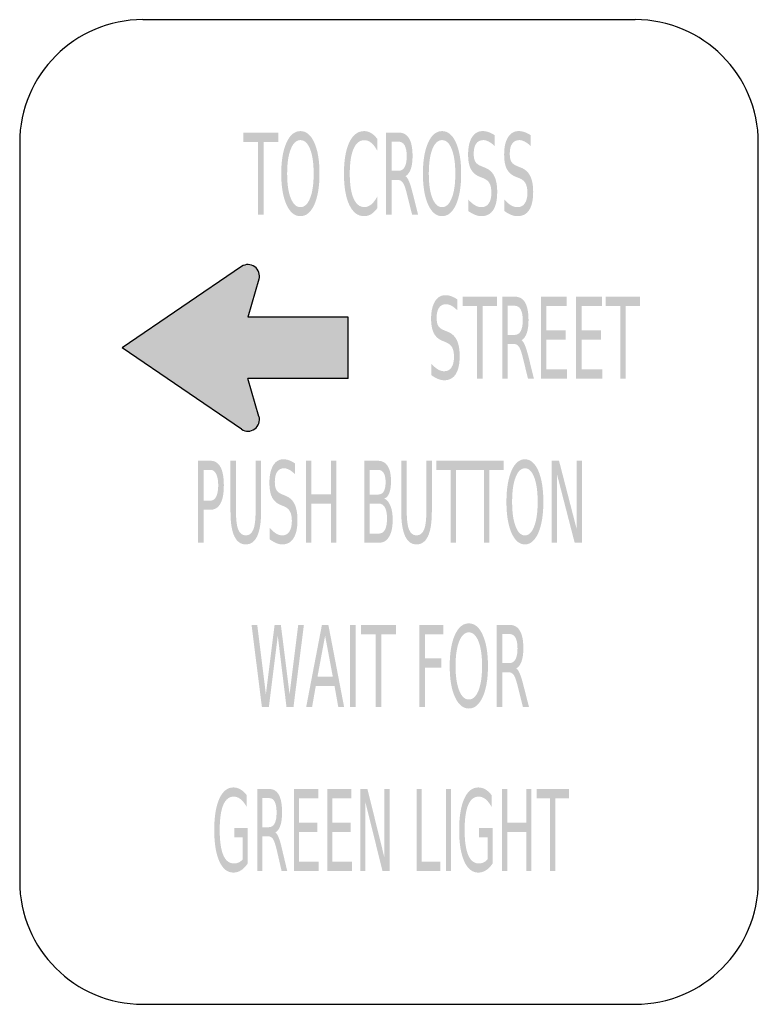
# Model space of a CAD drawing. Header units: inches. Extents: x -0.5 to 0.5, y -0.67 to 0.67.
import ezdxf

# ---------------------------------------------------------------- set-up
doc = ezdxf.new("R2010")
doc.units = ezdxf.units.IN
doc.header["$MEASUREMENT"] = 0

msp = doc.modelspace()

# ---------------------------------------------------------------- hatches: boundary and pattern name
for points in [[(-0.1972, 0.5138), (-0.1499, 0.5138), (-0.1499, 0.5012), (-0.1698, 0.5012), (-0.1698, 0.4027), (-0.1774, 0.4027), (-0.1774, 0.5012), (-0.1972, 0.5012), (-0.1972, 0.5138)], [(-0.1998, 0.112), (-0.3611, 0.2222), (-0.1998, 0.3324), (-0.1969, 0.334), (-0.194, 0.3349), (-0.1907, 0.3351), (-0.1876, 0.3347), (-0.1847, 0.3338), (-0.1818, 0.332), (-0.1793, 0.33), (-0.1776, 0.3273), (-0.1762, 0.3244), (-0.1756, 0.3213), (-0.1753, 0.3182), (-0.176, 0.3151), (-0.1909, 0.2638), (-0.0556, 0.2638), (-0.0556, 0.1807), (-0.1909, 0.1807), (-0.176, 0.1293), (-0.1753, 0.1262), (-0.1756, 0.1231), (-0.1762, 0.12), (-0.1776, 0.1171), (-0.1793, 0.1144), (-0.1818, 0.1124), (-0.1847, 0.1107), (-0.1876, 0.1098), (-0.1907, 0.1093), (-0.194, 0.1098), (-0.1969, 0.1107), (-0.1998, 0.112)], [(0.0998, 0.2916), (0.1463, 0.2916), (0.1463, 0.279), (0.1267, 0.279), (0.1267, 0.1805), (0.1193, 0.1805), (0.1193, 0.279), (0.0998, 0.279), (0.0998, 0.2916)], [(0.2058, 0.2916), (0.2405, 0.2916), (0.2405, 0.279), (0.2132, 0.279), (0.2132, 0.2461), (0.2394, 0.2461), (0.2394, 0.2334), (0.2132, 0.2334), (0.2132, 0.1932), (0.2412, 0.1932), (0.2412, 0.1805), (0.2058, 0.1805), (0.2058, 0.2916)], [(0.2534, 0.2916), (0.2882, 0.2916), (0.2882, 0.279), (0.2609, 0.279), (0.2609, 0.2461), (0.2871, 0.2461), (0.2871, 0.2334), (0.2609, 0.2334), (0.2609, 0.1932), (0.2889, 0.1932), (0.2889, 0.1805), (0.2534, 0.1805), (0.2534, 0.2916)], [(0.2935, 0.2916), (0.34, 0.2916), (0.34, 0.279), (0.3205, 0.279), (0.3205, 0.1805), (0.313, 0.1805), (0.313, 0.279), (0.2935, 0.279), (0.2935, 0.2916)], [(-0.1125, 0.0694), (-0.1052, 0.0694), (-0.1052, 0.0239), (-0.0787, 0.0239), (-0.0787, 0.0694), (-0.0714, 0.0694), (-0.0714, -0.0417), (-0.0787, -0.0417), (-0.0787, 0.0112), (-0.1052, 0.0112), (-0.1052, -0.0417), (-0.1125, -0.0417), (-0.1125, 0.0694)], [(0.0643, 0.0694), (0.1099, 0.0694), (0.1099, 0.0568), (0.0907, 0.0568), (0.0907, -0.0417), (0.0834, -0.0417), (0.0834, 0.0568), (0.0643, 0.0568), (0.0643, 0.0694)], [(0.1095, 0.0694), (0.1551, 0.0694), (0.1551, 0.0568), (0.1359, 0.0568), (0.1359, -0.0417), (0.1286, -0.0417), (0.1286, 0.0568), (0.1095, 0.0568), (0.1095, 0.0694)], [(0.2204, 0.0694), (0.2302, 0.0694), (0.2542, -0.0235), (0.2542, 0.0694), (0.2612, 0.0694), (0.2612, -0.0417), (0.2514, -0.0417), (0.2274, 0.0512), (0.2274, -0.0417), (0.2204, -0.0417), (0.2204, 0.0694)], [(-0.1861, -0.1528), (-0.1784, -0.1528), (-0.1667, -0.2467), (-0.1549, -0.1528), (-0.1464, -0.1528), (-0.1346, -0.2467), (-0.1229, -0.1528), (-0.1152, -0.1528), (-0.1293, -0.2639), (-0.1388, -0.2639), (-0.1506, -0.1675), (-0.1626, -0.2639), (-0.1721, -0.2639), (-0.1861, -0.1528)], [(-0.0527, -0.1528), (-0.0451, -0.1528), (-0.0451, -0.2639), (-0.0527, -0.2639), (-0.0527, -0.1528)], [(-0.0378, -0.1528), (0.0096, -0.1528), (0.0096, -0.1655), (-0.0103, -0.1655), (-0.0103, -0.2639), (-0.0179, -0.2639), (-0.0179, -0.1655), (-0.0378, -0.1655), (-0.0378, -0.1528)], [(0.0412, -0.1528), (0.0734, -0.1528), (0.0734, -0.1655), (0.0488, -0.1655), (0.0488, -0.1982), (0.071, -0.1982), (0.071, -0.2108), (0.0488, -0.2108), (0.0488, -0.2639), (0.0412, -0.2639), (0.0412, -0.1528)], [(-0.1288, -0.375), (-0.0959, -0.375), (-0.0959, -0.3877), (-0.1217, -0.3877), (-0.1217, -0.4206), (-0.097, -0.4206), (-0.097, -0.4332), (-0.1217, -0.4332), (-0.1217, -0.4735), (-0.0953, -0.4735), (-0.0953, -0.4861), (-0.1288, -0.4861), (-0.1288, -0.375)], [(-0.0837, -0.375), (-0.0509, -0.375), (-0.0509, -0.3877), (-0.0767, -0.3877), (-0.0767, -0.4206), (-0.0519, -0.4206), (-0.0519, -0.4332), (-0.0767, -0.4332), (-0.0767, -0.4735), (-0.0502, -0.4735), (-0.0502, -0.4861), (-0.0837, -0.4861), (-0.0837, -0.375)], [(-0.0387, -0.375), (-0.0292, -0.375), (-0.0062, -0.468), (-0.0062, -0.375), (0.0007, -0.375), (0.0007, -0.4861), (-0.0088, -0.4861), (-0.0319, -0.3932), (-0.0319, -0.4861), (-0.0387, -0.4861), (-0.0387, -0.375)], [(0.0373, -0.375), (0.0443, -0.375), (0.0443, -0.4735), (0.0696, -0.4735), (0.0696, -0.4861), (0.0373, -0.4861), (0.0373, -0.375)], [(0.077, -0.375), (0.084, -0.375), (0.084, -0.4861), (0.077, -0.4861), (0.077, -0.375)], [(0.1532, -0.375), (0.1603, -0.375), (0.1603, -0.4206), (0.1858, -0.4206), (0.1858, -0.375), (0.1929, -0.375), (0.1929, -0.4861), (0.1858, -0.4861), (0.1858, -0.4332), (0.1603, -0.4332), (0.1603, -0.4861), (0.1532, -0.4861), (0.1532, -0.375)], [(0.1997, -0.375), (0.2437, -0.375), (0.2437, -0.3877), (0.2252, -0.3877), (0.2252, -0.4861), (0.2182, -0.4861), (0.2182, -0.3877), (0.1997, -0.3877), (0.1997, -0.375)]]:
    msp.add_hatch(color=7).paths.add_polyline_path(points)
h = msp.add_hatch(color=7)
edge = h.paths.add_edge_path()
edge.add_spline(control_points=[(-0.1199, 0.5158), (-0.1121, 0.5158), (-0.1058, 0.5106), (-0.1011, 0.5002), (-0.0964, 0.4897), (-0.0941, 0.4757), (-0.0941, 0.4582), (-0.0941, 0.4407), (-0.0964, 0.4267), (-0.1011, 0.4162), (-0.1058, 0.4058), (-0.1121, 0.4006), (-0.1199, 0.4006), (-0.1278, 0.4006), (-0.1341, 0.4058), (-0.1388, 0.4162), (-0.1435, 0.4266), (-0.1459, 0.4406), (-0.1459, 0.4582), (-0.1459, 0.4757), (-0.1435, 0.4897), (-0.1388, 0.5002), (-0.1341, 0.5106), (-0.1278, 0.5158), (-0.1199, 0.5158)], knot_values=[0, 0, 0, 0, 1, 1, 1, 2, 2, 2, 3, 3, 3, 4, 4, 4, 5, 5, 5, 6, 6, 6, 7, 7, 7, 8, 8, 8, 8], degree=3, periodic=0)
edge = h.paths.add_edge_path(flags=0)
edge.add_spline(control_points=[(-0.1199, 0.5036), (-0.1254, 0.5036), (-0.1298, 0.4996), (-0.133, 0.4914), (-0.1363, 0.4833), (-0.1379, 0.4722), (-0.1379, 0.4582), (-0.1379, 0.4442), (-0.1363, 0.4331), (-0.133, 0.425), (-0.1298, 0.4168), (-0.1254, 0.4128), (-0.1199, 0.4128), (-0.1144, 0.4128), (-0.1101, 0.4168), (-0.1068, 0.425), (-0.1036, 0.4331), (-0.102, 0.4442), (-0.102, 0.4582), (-0.102, 0.4722), (-0.1036, 0.4833), (-0.1068, 0.4914), (-0.1101, 0.4996), (-0.1144, 0.5036), (-0.1199, 0.5036)], knot_values=[0, 0, 0, 0, 1, 1, 1, 2, 2, 2, 3, 3, 3, 4, 4, 4, 5, 5, 5, 6, 6, 6, 7, 7, 7, 8, 8, 8, 8], degree=3, periodic=0)
h = msp.add_hatch(color=7)
edge = h.paths.add_edge_path()
edge.add_line((-0.0159, 0.5053), (-0.0159, 0.4894))
edge.add_spline(control_points=[(-0.0159, 0.4894), (-0.0185, 0.4941), (-0.0212, 0.4977), (-0.0241, 0.5), (-0.027, 0.5023), (-0.03, 0.5035), (-0.0333, 0.5035), (-0.0397, 0.5035), (-0.0446, 0.4996), (-0.048, 0.4918), (-0.0514, 0.4841), (-0.0531, 0.4729), (-0.0531, 0.4582), (-0.0531, 0.4435), (-0.0514, 0.4323), (-0.048, 0.4246), (-0.0446, 0.4168), (-0.0397, 0.4129), (-0.0333, 0.4129), (-0.03, 0.4129), (-0.027, 0.4141), (-0.0241, 0.4164), (-0.0212, 0.4188), (-0.0185, 0.4223), (-0.0159, 0.427)], knot_values=[0, 0, 0, 0, 1, 1, 1, 2, 2, 2, 3, 3, 3, 4, 4, 4, 5, 5, 5, 6, 6, 6, 7, 7, 7, 8, 8, 8, 8], degree=3, periodic=0)
edge.add_line((-0.0159, 0.427), (-0.0159, 0.4113))
edge.add_spline(control_points=[(-0.0159, 0.4113), (-0.0186, 0.4077), (-0.0214, 0.405), (-0.0243, 0.4032), (-0.0273, 0.4015), (-0.0304, 0.4006), (-0.0337, 0.4006), (-0.0422, 0.4006), (-0.0489, 0.4057), (-0.0538, 0.416), (-0.0586, 0.4263), (-0.061, 0.4404), (-0.061, 0.4582), (-0.061, 0.476), (-0.0586, 0.4901), (-0.0538, 0.5004), (-0.0489, 0.5107), (-0.0422, 0.5158), (-0.0337, 0.5158), (-0.0304, 0.5158), (-0.0272, 0.515), (-0.0242, 0.5132), (-0.0213, 0.5114), (-0.0185, 0.5088), (-0.0159, 0.5053)], knot_values=[0, 0, 0, 0, 1, 1, 1, 2, 2, 2, 3, 3, 3, 4, 4, 4, 5, 5, 5, 6, 6, 6, 7, 7, 7, 8, 8, 8, 8], degree=3, periodic=0)
h = msp.add_hatch(color=7)
edge = h.paths.add_edge_path()
edge.add_spline(control_points=[(0.0223, 0.4548), (0.024, 0.4537), (0.0256, 0.4514), (0.0271, 0.4478), (0.0286, 0.4443), (0.0302, 0.4393), (0.0317, 0.4331)], knot_values=[0, 0, 0, 0, 1, 1, 1, 2, 2, 2, 2], degree=3, periodic=0)
edge.add_line((0.0317, 0.4331), (0.0394, 0.4027))
edge.add_line((0.0394, 0.4027), (0.0313, 0.4027))
edge.add_line((0.0313, 0.4027), (0.0241, 0.4312))
edge.add_spline(control_points=[(0.0241, 0.4312), (0.0223, 0.4387), (0.0205, 0.4436), (0.0187, 0.446), (0.017, 0.4485), (0.0146, 0.4497), (0.0116, 0.4497)], knot_values=[0, 0, 0, 0, 1, 1, 1, 2, 2, 2, 2], degree=3, periodic=0)
edge.add_line((0.0116, 0.4497), (0.0034, 0.4497))
edge.add_line((0.0034, 0.4497), (0.0034, 0.4027))
edge.add_line((0.0034, 0.4027), (-0.0042, 0.4027))
edge.add_line((-0.0042, 0.4027), (-0.0042, 0.5138))
edge.add_line((-0.0042, 0.5138), (0.0129, 0.5138))
edge.add_spline(control_points=[(0.0129, 0.5138), (0.0193, 0.5138), (0.0241, 0.5112), (0.0272, 0.5059), (0.0304, 0.5006), (0.0319, 0.4925), (0.0319, 0.4818), (0.0319, 0.4748), (0.0311, 0.469), (0.0295, 0.4644), (0.0279, 0.4598), (0.0255, 0.4566), (0.0223, 0.4548)], knot_values=[0, 0, 0, 0, 1, 1, 1, 2, 2, 2, 3, 3, 3, 4, 4, 4, 4], degree=3, periodic=0)
edge = h.paths.add_edge_path(flags=0)
edge.add_line((0.0034, 0.5015), (0.0034, 0.462))
edge.add_line((0.0034, 0.462), (0.0129, 0.462))
edge.add_spline(control_points=[(0.0129, 0.462), (0.0166, 0.462), (0.0193, 0.4637), (0.0212, 0.4671), (0.023, 0.4704), (0.024, 0.4753), (0.024, 0.4818), (0.024, 0.4883), (0.023, 0.4932), (0.0212, 0.4965), (0.0193, 0.4998), (0.0166, 0.5015), (0.0129, 0.5015)], knot_values=[0, 0, 0, 0, 1, 1, 1, 2, 2, 2, 3, 3, 3, 4, 4, 4, 4], degree=3, periodic=0)
edge.add_line((0.0129, 0.5015), (0.0034, 0.5015))
h = msp.add_hatch(color=7)
edge = h.paths.add_edge_path()
edge.add_spline(control_points=[(0.0719, 0.5158), (0.0797, 0.5158), (0.086, 0.5106), (0.0907, 0.5002), (0.0954, 0.4897), (0.0977, 0.4757), (0.0977, 0.4582), (0.0977, 0.4407), (0.0954, 0.4267), (0.0907, 0.4162), (0.086, 0.4058), (0.0797, 0.4006), (0.0719, 0.4006), (0.064, 0.4006), (0.0577, 0.4058), (0.053, 0.4162), (0.0483, 0.4266), (0.0459, 0.4406), (0.0459, 0.4582), (0.0459, 0.4757), (0.0483, 0.4897), (0.053, 0.5002), (0.0577, 0.5106), (0.064, 0.5158), (0.0719, 0.5158)], knot_values=[0, 0, 0, 0, 1, 1, 1, 2, 2, 2, 3, 3, 3, 4, 4, 4, 5, 5, 5, 6, 6, 6, 7, 7, 7, 8, 8, 8, 8], degree=3, periodic=0)
edge = h.paths.add_edge_path(flags=0)
edge.add_spline(control_points=[(0.0719, 0.5036), (0.0664, 0.5036), (0.062, 0.4996), (0.0587, 0.4914), (0.0555, 0.4833), (0.0539, 0.4722), (0.0539, 0.4582), (0.0539, 0.4442), (0.0555, 0.4331), (0.0587, 0.425), (0.062, 0.4168), (0.0664, 0.4128), (0.0719, 0.4128), (0.0774, 0.4128), (0.0817, 0.4168), (0.0849, 0.425), (0.0882, 0.4331), (0.0898, 0.4442), (0.0898, 0.4582), (0.0898, 0.4722), (0.0882, 0.4833), (0.0849, 0.4914), (0.0817, 0.4996), (0.0774, 0.5036), (0.0719, 0.5036)], knot_values=[0, 0, 0, 0, 1, 1, 1, 2, 2, 2, 3, 3, 3, 4, 4, 4, 5, 5, 5, 6, 6, 6, 7, 7, 7, 8, 8, 8, 8], degree=3, periodic=0)
h = msp.add_hatch(color=7)
edge = h.paths.add_edge_path()
edge.add_line((0.1431, 0.5102), (0.1431, 0.4955))
edge.add_spline(control_points=[(0.1431, 0.4955), (0.1403, 0.4983), (0.1375, 0.5003), (0.135, 0.5016), (0.1324, 0.503), (0.13, 0.5036), (0.1276, 0.5036), (0.1235, 0.5036), (0.1203, 0.502), (0.118, 0.4989), (0.1158, 0.4957), (0.1147, 0.4912), (0.1147, 0.4853), (0.1147, 0.4804), (0.1154, 0.4767), (0.1169, 0.4742), (0.1184, 0.4717), (0.1212, 0.4697), (0.1254, 0.4681)], knot_values=[0, 0, 0, 0, 1, 1, 1, 2, 2, 2, 3, 3, 3, 4, 4, 4, 5, 5, 5, 6, 6, 6, 6], degree=3, periodic=0)
edge.add_line((0.1254, 0.4681), (0.1299, 0.4663))
edge.add_spline(control_points=[(0.1299, 0.4663), (0.1356, 0.4641), (0.1398, 0.4604), (0.1425, 0.455), (0.1452, 0.4496), (0.1465, 0.4424), (0.1465, 0.4334), (0.1465, 0.4226), (0.1447, 0.4145), (0.1411, 0.4089), (0.1374, 0.4033), (0.1321, 0.4006), (0.1251, 0.4006), (0.1224, 0.4006), (0.1196, 0.4012), (0.1166, 0.4024), (0.1136, 0.4035), (0.1105, 0.4053), (0.1073, 0.4076)], knot_values=[0, 0, 0, 0, 1, 1, 1, 2, 2, 2, 3, 3, 3, 4, 4, 4, 5, 5, 5, 6, 6, 6, 6], degree=3, periodic=0)
edge.add_line((0.1073, 0.4076), (0.1073, 0.4231))
edge.add_spline(control_points=[(0.1073, 0.4231), (0.1104, 0.4197), (0.1134, 0.4171), (0.1164, 0.4154), (0.1193, 0.4136), (0.1222, 0.4128), (0.1251, 0.4128), (0.1294, 0.4128), (0.1327, 0.4145), (0.1351, 0.4178), (0.1374, 0.4212), (0.1386, 0.426), (0.1386, 0.4323), (0.1386, 0.4377), (0.1378, 0.442), (0.1361, 0.4451), (0.1344, 0.4481), (0.1316, 0.4505), (0.1277, 0.452)], knot_values=[0, 0, 0, 0, 1, 1, 1, 2, 2, 2, 3, 3, 3, 4, 4, 4, 5, 5, 5, 6, 6, 6, 6], degree=3, periodic=0)
edge.add_line((0.1277, 0.452), (0.1232, 0.4538))
edge.add_spline(control_points=[(0.1232, 0.4538), (0.1175, 0.456), (0.1134, 0.4595), (0.1109, 0.4643), (0.1084, 0.469), (0.1071, 0.4757), (0.1071, 0.4841), (0.1071, 0.494), (0.1089, 0.5017), (0.1123, 0.5074), (0.1158, 0.513), (0.1206, 0.5158), (0.1267, 0.5158), (0.1294, 0.5158), (0.1321, 0.5154), (0.1348, 0.5144), (0.1375, 0.5135), (0.1403, 0.5121), (0.1431, 0.5102)], knot_values=[0, 0, 0, 0, 1, 1, 1, 2, 2, 2, 3, 3, 3, 4, 4, 4, 5, 5, 5, 6, 6, 6, 6], degree=3, periodic=0)
h = msp.add_hatch(color=7)
edge = h.paths.add_edge_path()
edge.add_line((0.1919, 0.5102), (0.1919, 0.4955))
edge.add_spline(control_points=[(0.1919, 0.4955), (0.189, 0.4983), (0.1863, 0.5003), (0.1837, 0.5016), (0.1812, 0.503), (0.1787, 0.5036), (0.1764, 0.5036), (0.1722, 0.5036), (0.169, 0.502), (0.1668, 0.4989), (0.1646, 0.4957), (0.1635, 0.4912), (0.1635, 0.4853), (0.1635, 0.4804), (0.1642, 0.4767), (0.1657, 0.4742), (0.1672, 0.4717), (0.17, 0.4697), (0.1742, 0.4681)], knot_values=[0, 0, 0, 0, 1, 1, 1, 2, 2, 2, 3, 3, 3, 4, 4, 4, 5, 5, 5, 6, 6, 6, 6], degree=3, periodic=0)
edge.add_line((0.1742, 0.4681), (0.1787, 0.4663))
edge.add_spline(control_points=[(0.1787, 0.4663), (0.1844, 0.4641), (0.1885, 0.4604), (0.1912, 0.455), (0.1939, 0.4496), (0.1952, 0.4424), (0.1952, 0.4334), (0.1952, 0.4226), (0.1934, 0.4145), (0.1898, 0.4089), (0.1862, 0.4033), (0.1809, 0.4006), (0.1738, 0.4006), (0.1712, 0.4006), (0.1683, 0.4012), (0.1653, 0.4024), (0.1624, 0.4035), (0.1593, 0.4053), (0.1561, 0.4076)], knot_values=[0, 0, 0, 0, 1, 1, 1, 2, 2, 2, 3, 3, 3, 4, 4, 4, 5, 5, 5, 6, 6, 6, 6], degree=3, periodic=0)
edge.add_line((0.1561, 0.4076), (0.1561, 0.4231))
edge.add_spline(control_points=[(0.1561, 0.4231), (0.1592, 0.4197), (0.1622, 0.4171), (0.1651, 0.4154), (0.1681, 0.4136), (0.171, 0.4128), (0.1738, 0.4128), (0.1781, 0.4128), (0.1815, 0.4145), (0.1838, 0.4178), (0.1862, 0.4212), (0.1874, 0.426), (0.1874, 0.4323), (0.1874, 0.4377), (0.1865, 0.442), (0.1848, 0.4451), (0.1831, 0.4481), (0.1804, 0.4505), (0.1765, 0.452)], knot_values=[0, 0, 0, 0, 1, 1, 1, 2, 2, 2, 3, 3, 3, 4, 4, 4, 5, 5, 5, 6, 6, 6, 6], degree=3, periodic=0)
edge.add_line((0.1765, 0.452), (0.1719, 0.4538))
edge.add_spline(control_points=[(0.1719, 0.4538), (0.1662, 0.456), (0.1622, 0.4595), (0.1596, 0.4643), (0.1571, 0.469), (0.1559, 0.4757), (0.1559, 0.4841), (0.1559, 0.494), (0.1576, 0.5017), (0.1611, 0.5074), (0.1646, 0.513), (0.1694, 0.5158), (0.1755, 0.5158), (0.1781, 0.5158), (0.1808, 0.5154), (0.1835, 0.5144), (0.1863, 0.5135), (0.189, 0.5121), (0.1919, 0.5102)], knot_values=[0, 0, 0, 0, 1, 1, 1, 2, 2, 2, 3, 3, 3, 4, 4, 4, 5, 5, 5, 6, 6, 6, 6], degree=3, periodic=0)
h = msp.add_hatch(color=7)
edge = h.paths.add_edge_path()
edge.add_line((0.0924, 0.288), (0.0924, 0.2733))
edge.add_spline(control_points=[(0.0924, 0.2733), (0.0896, 0.276), (0.0869, 0.2781), (0.0844, 0.2794), (0.0819, 0.2808), (0.0795, 0.2814), (0.0772, 0.2814), (0.0731, 0.2814), (0.07, 0.2798), (0.0678, 0.2767), (0.0656, 0.2735), (0.0645, 0.269), (0.0645, 0.2631), (0.0645, 0.2582), (0.0652, 0.2545), (0.0667, 0.252), (0.0681, 0.2495), (0.0709, 0.2475), (0.075, 0.2459)], knot_values=[0, 0, 0, 0, 1, 1, 1, 2, 2, 2, 3, 3, 3, 4, 4, 4, 5, 5, 5, 6, 6, 6, 6], degree=3, periodic=0)
edge.add_line((0.075, 0.2459), (0.0795, 0.2441))
edge.add_spline(control_points=[(0.0795, 0.2441), (0.085, 0.2419), (0.0891, 0.2382), (0.0918, 0.2328), (0.0944, 0.2274), (0.0957, 0.2202), (0.0957, 0.2112), (0.0957, 0.2004), (0.0939, 0.1922), (0.0904, 0.1867), (0.0868, 0.1811), (0.0816, 0.1784), (0.0747, 0.1784), (0.0721, 0.1784), (0.0693, 0.179), (0.0664, 0.1801), (0.0634, 0.1813), (0.0604, 0.1831), (0.0572, 0.1854)], knot_values=[0, 0, 0, 0, 1, 1, 1, 2, 2, 2, 3, 3, 3, 4, 4, 4, 5, 5, 5, 6, 6, 6, 6], degree=3, periodic=0)
edge.add_line((0.0572, 0.1854), (0.0572, 0.2009))
edge.add_spline(control_points=[(0.0572, 0.2009), (0.0603, 0.1975), (0.0632, 0.1949), (0.0661, 0.1932), (0.069, 0.1914), (0.0719, 0.1906), (0.0747, 0.1906), (0.0789, 0.1906), (0.0822, 0.1922), (0.0845, 0.1956), (0.0868, 0.199), (0.088, 0.2038), (0.088, 0.2101), (0.088, 0.2155), (0.0872, 0.2198), (0.0855, 0.2229), (0.0838, 0.2259), (0.0811, 0.2282), (0.0773, 0.2298)], knot_values=[0, 0, 0, 0, 1, 1, 1, 2, 2, 2, 3, 3, 3, 4, 4, 4, 5, 5, 5, 6, 6, 6, 6], degree=3, periodic=0)
edge.add_line((0.0773, 0.2298), (0.0728, 0.2316))
edge.add_spline(control_points=[(0.0728, 0.2316), (0.0672, 0.2338), (0.0632, 0.2373), (0.0607, 0.2421), (0.0583, 0.2468), (0.057, 0.2534), (0.057, 0.2619), (0.057, 0.2718), (0.0588, 0.2795), (0.0622, 0.2851), (0.0656, 0.2908), (0.0703, 0.2936), (0.0763, 0.2936), (0.0789, 0.2936), (0.0815, 0.2932), (0.0842, 0.2922), (0.0869, 0.2913), (0.0896, 0.2899), (0.0924, 0.288)], knot_values=[0, 0, 0, 0, 1, 1, 1, 2, 2, 2, 3, 3, 3, 4, 4, 4, 5, 5, 5, 6, 6, 6, 6], degree=3, periodic=0)
h = msp.add_hatch(color=7)
edge = h.paths.add_edge_path()
edge.add_spline(control_points=[(0.1795, 0.2326), (0.1811, 0.2315), (0.1826, 0.2292), (0.1841, 0.2256), (0.1856, 0.222), (0.1871, 0.2171), (0.1887, 0.2109)], knot_values=[0, 0, 0, 0, 1, 1, 1, 2, 2, 2, 2], degree=3, periodic=0)
edge.add_line((0.1887, 0.2109), (0.1962, 0.1805))
edge.add_line((0.1962, 0.1805), (0.1882, 0.1805))
edge.add_line((0.1882, 0.1805), (0.1812, 0.209))
edge.add_spline(control_points=[(0.1812, 0.209), (0.1794, 0.2165), (0.1776, 0.2214), (0.1759, 0.2238), (0.1742, 0.2263), (0.1719, 0.2275), (0.1689, 0.2275)], knot_values=[0, 0, 0, 0, 1, 1, 1, 2, 2, 2, 2], degree=3, periodic=0)
edge.add_line((0.1689, 0.2275), (0.1608, 0.2275))
edge.add_line((0.1608, 0.2275), (0.1608, 0.1805))
edge.add_line((0.1608, 0.1805), (0.1534, 0.1805))
edge.add_line((0.1534, 0.1805), (0.1534, 0.2916))
edge.add_line((0.1534, 0.2916), (0.1702, 0.2916))
edge.add_spline(control_points=[(0.1702, 0.2916), (0.1765, 0.2916), (0.1812, 0.289), (0.1843, 0.2837), (0.1873, 0.2783), (0.1889, 0.2703), (0.1889, 0.2596), (0.1889, 0.2526), (0.1881, 0.2468), (0.1865, 0.2422), (0.1849, 0.2376), (0.1825, 0.2344), (0.1795, 0.2326)], knot_values=[0, 0, 0, 0, 1, 1, 1, 2, 2, 2, 3, 3, 3, 4, 4, 4, 4], degree=3, periodic=0)
edge = h.paths.add_edge_path(flags=0)
edge.add_line((0.1608, 0.2793), (0.1608, 0.2398))
edge.add_line((0.1608, 0.2398), (0.1702, 0.2398))
edge.add_spline(control_points=[(0.1702, 0.2398), (0.1738, 0.2398), (0.1765, 0.2415), (0.1783, 0.2448), (0.1801, 0.2482), (0.1811, 0.2531), (0.1811, 0.2596), (0.1811, 0.2661), (0.1801, 0.271), (0.1783, 0.2743), (0.1765, 0.2776), (0.1738, 0.2793), (0.1702, 0.2793)], knot_values=[0, 0, 0, 0, 1, 1, 1, 2, 2, 2, 3, 3, 3, 4, 4, 4, 4], degree=3, periodic=0)
edge.add_line((0.1702, 0.2793), (0.1608, 0.2793))
h = msp.add_hatch(color=7)
edge = h.paths.add_edge_path()
edge.add_line((-0.2584, 0.0694), (-0.2419, 0.0694))
edge.add_spline(control_points=[(-0.2419, 0.0694), (-0.2359, 0.0694), (-0.2313, 0.0666), (-0.2282, 0.061), (-0.2251, 0.0553), (-0.2236, 0.0471), (-0.2236, 0.0362), (-0.2236, 0.0253), (-0.2251, 0.017), (-0.2282, 0.0114), (-0.2313, 0.0058), (-0.2359, 0.003), (-0.2419, 0.003)], knot_values=[0, 0, 0, 0, 1, 1, 1, 2, 2, 2, 3, 3, 3, 4, 4, 4, 4], degree=3, periodic=0)
edge.add_line((-0.2419, 0.003), (-0.2511, 0.003))
edge.add_line((-0.2511, 0.003), (-0.2511, -0.0417))
edge.add_line((-0.2511, -0.0417), (-0.2584, -0.0417))
edge.add_line((-0.2584, -0.0417), (-0.2584, 0.0694))
edge = h.paths.add_edge_path(flags=0)
edge.add_line((-0.2511, 0.0571), (-0.2511, 0.0153))
edge.add_line((-0.2511, 0.0153), (-0.2419, 0.0153))
edge.add_spline(control_points=[(-0.2419, 0.0153), (-0.2385, 0.0153), (-0.2359, 0.0171), (-0.234, 0.0207), (-0.2322, 0.0244), (-0.2312, 0.0295), (-0.2312, 0.0362), (-0.2312, 0.0429), (-0.2322, 0.048), (-0.234, 0.0516), (-0.2359, 0.0552), (-0.2385, 0.0571), (-0.2419, 0.0571)], knot_values=[0, 0, 0, 0, 1, 1, 1, 2, 2, 2, 3, 3, 3, 4, 4, 4, 4], degree=3, periodic=0)
edge.add_line((-0.2419, 0.0571), (-0.2511, 0.0571))
h = msp.add_hatch(color=7)
edge = h.paths.add_edge_path()
edge.add_line((-0.2146, 0.0694), (-0.2072, 0.0694))
edge.add_line((-0.2072, 0.0694), (-0.2072, 0.0019))
edge.add_spline(control_points=[(-0.2072, 0.0019), (-0.2072, -0.01), (-0.2062, -0.0186), (-0.2041, -0.0238), (-0.202, -0.029), (-0.1986, -0.0317), (-0.1939, -0.0317), (-0.1892, -0.0317), (-0.1858, -0.029), (-0.1837, -0.0238), (-0.1816, -0.0186), (-0.1806, -0.01), (-0.1806, 0.0019)], knot_values=[0, 0, 0, 0, 1, 1, 1, 2, 2, 2, 3, 3, 3, 4, 4, 4, 4], degree=3, periodic=0)
edge.add_line((-0.1806, 0.0019), (-0.1806, 0.0694))
edge.add_line((-0.1806, 0.0694), (-0.1732, 0.0694))
edge.add_line((-0.1732, 0.0694), (-0.1732, 0.0001))
edge.add_spline(control_points=[(-0.1732, 0.0001), (-0.1732, -0.0144), (-0.175, -0.0254), (-0.1785, -0.0328), (-0.1819, -0.0402), (-0.1871, -0.0439), (-0.1939, -0.0439), (-0.2007, -0.0439), (-0.2059, -0.0402), (-0.2094, -0.0328), (-0.2129, -0.0254), (-0.2146, -0.0144), (-0.2146, 0.0001)], knot_values=[0, 0, 0, 0, 1, 1, 1, 2, 2, 2, 3, 3, 3, 4, 4, 4, 4], degree=3, periodic=0)
edge.add_line((-0.2146, 0.0001), (-0.2146, 0.0694))
h = msp.add_hatch(color=7)
edge = h.paths.add_edge_path()
edge.add_line((-0.1272, 0.0658), (-0.1272, 0.0511))
edge.add_spline(control_points=[(-0.1272, 0.0511), (-0.1299, 0.0538), (-0.1326, 0.0559), (-0.135, 0.0572), (-0.1375, 0.0585), (-0.1399, 0.0592), (-0.1421, 0.0592), (-0.1461, 0.0592), (-0.1492, 0.0576), (-0.1514, 0.0544), (-0.1535, 0.0513), (-0.1546, 0.0468), (-0.1546, 0.0409), (-0.1546, 0.036), (-0.1539, 0.0323), (-0.1524, 0.0298), (-0.151, 0.0273), (-0.1483, 0.0253), (-0.1443, 0.0237)], knot_values=[0, 0, 0, 0, 1, 1, 1, 2, 2, 2, 3, 3, 3, 4, 4, 4, 5, 5, 5, 6, 6, 6, 6], degree=3, periodic=0)
edge.add_line((-0.1443, 0.0237), (-0.1399, 0.0219))
edge.add_spline(control_points=[(-0.1399, 0.0219), (-0.1344, 0.0197), (-0.1304, 0.016), (-0.1278, 0.0106), (-0.1252, 0.0052), (-0.1239, -0.002), (-0.1239, -0.011), (-0.1239, -0.0218), (-0.1257, -0.03), (-0.1292, -0.0355), (-0.1327, -0.0411), (-0.1378, -0.0439), (-0.1446, -0.0439), (-0.1472, -0.0439), (-0.1499, -0.0433), (-0.1528, -0.0421), (-0.1556, -0.0409), (-0.1586, -0.0391), (-0.1617, -0.0368)], knot_values=[0, 0, 0, 0, 1, 1, 1, 2, 2, 2, 3, 3, 3, 4, 4, 4, 5, 5, 5, 6, 6, 6, 6], degree=3, periodic=0)
edge.add_line((-0.1617, -0.0368), (-0.1617, -0.0213))
edge.add_spline(control_points=[(-0.1617, -0.0213), (-0.1587, -0.0247), (-0.1558, -0.0273), (-0.153, -0.029), (-0.1501, -0.0308), (-0.1474, -0.0317), (-0.1446, -0.0317), (-0.1404, -0.0317), (-0.1372, -0.03), (-0.1349, -0.0266), (-0.1327, -0.0232), (-0.1315, -0.0184), (-0.1315, -0.0122), (-0.1315, -0.0067), (-0.1323, -0.0024), (-0.134, 0.0006), (-0.1356, 0.0037), (-0.1383, 0.006), (-0.142, 0.0076)], knot_values=[0, 0, 0, 0, 1, 1, 1, 2, 2, 2, 3, 3, 3, 4, 4, 4, 5, 5, 5, 6, 6, 6, 6], degree=3, periodic=0)
edge.add_line((-0.142, 0.0076), (-0.1464, 0.0094))
edge.add_spline(control_points=[(-0.1464, 0.0094), (-0.1519, 0.0116), (-0.1558, 0.0151), (-0.1583, 0.0198), (-0.1607, 0.0246), (-0.1619, 0.0312), (-0.1619, 0.0397), (-0.1619, 0.0495), (-0.1602, 0.0573), (-0.1569, 0.0629), (-0.1535, 0.0686), (-0.1489, 0.0714), (-0.143, 0.0714), (-0.1404, 0.0714), (-0.1379, 0.0709), (-0.1352, 0.07), (-0.1326, 0.0691), (-0.1299, 0.0676), (-0.1272, 0.0658)], knot_values=[0, 0, 0, 0, 1, 1, 1, 2, 2, 2, 3, 3, 3, 4, 4, 4, 5, 5, 5, 6, 6, 6, 6], degree=3, periodic=0)
h = msp.add_hatch(color=7)
edge = h.paths.add_edge_path()
edge.add_line((-0.0333, 0.0694), (-0.0147, 0.0694))
edge.add_spline(control_points=[(-0.0147, 0.0694), (-0.0091, 0.0694), (-0.0048, 0.067), (-0.0018, 0.0623), (0.0012, 0.0575), (0.0027, 0.0507), (0.0027, 0.0419), (0.0027, 0.0352), (0.002, 0.0297), (0.0004, 0.0257), (-0.0011, 0.0217), (-0.0034, 0.0192), (-0.0064, 0.0182)], knot_values=[0, 0, 0, 0, 1, 1, 1, 2, 2, 2, 3, 3, 3, 4, 4, 4, 4], degree=3, periodic=0)
edge.add_spline(control_points=[(-0.0064, 0.0182), (-0.0028, 0.0166), (0, 0.0133), (0.002, 0.0083), (0.004, 0.0032), (0.005, -0.0031), (0.005, -0.0106), (0.005, -0.0205), (0.0033, -0.0282), (0.0001, -0.0336), (-0.0032, -0.039), (-0.0079, -0.0417), (-0.0139, -0.0417)], knot_values=[0, 0, 0, 0, 1, 1, 1, 2, 2, 2, 3, 3, 3, 4, 4, 4, 4], degree=3, periodic=0)
edge.add_line((-0.0139, -0.0417), (-0.0333, -0.0417))
edge.add_line((-0.0333, -0.0417), (-0.0333, 0.0694))
edge = h.paths.add_edge_path(flags=0)
edge.add_line((-0.026, 0.0114), (-0.026, -0.0293))
edge.add_line((-0.026, -0.0293), (-0.0143, -0.0293))
edge.add_spline(control_points=[(-0.0143, -0.0293), (-0.0104, -0.0293), (-0.0075, -0.0277), (-0.0056, -0.0243), (-0.0037, -0.021), (-0.0027, -0.0159), (-0.0027, -0.009), (-0.0027, -0.002), (-0.0037, 0.0031), (-0.0056, 0.0064), (-0.0075, 0.0097), (-0.0104, 0.0114), (-0.0143, 0.0114)], knot_values=[0, 0, 0, 0, 1, 1, 1, 2, 2, 2, 3, 3, 3, 4, 4, 4, 4], degree=3, periodic=0)
edge.add_line((-0.0143, 0.0114), (-0.026, 0.0114))
edge = h.paths.add_edge_path(flags=0)
edge.add_line((-0.026, 0.0571), (-0.026, 0.0236))
edge.add_line((-0.026, 0.0236), (-0.0152, 0.0236))
edge.add_spline(control_points=[(-0.0152, 0.0236), (-0.0116, 0.0236), (-0.009, 0.0249), (-0.0072, 0.0277), (-0.0055, 0.0305), (-0.0046, 0.0347), (-0.0046, 0.0403), (-0.0046, 0.0459), (-0.0055, 0.0501), (-0.0072, 0.0529), (-0.009, 0.0557), (-0.0116, 0.0571), (-0.0152, 0.0571)], knot_values=[0, 0, 0, 0, 1, 1, 1, 2, 2, 2, 3, 3, 3, 4, 4, 4, 4], degree=3, periodic=0)
edge.add_line((-0.0152, 0.0571), (-0.026, 0.0571))
h = msp.add_hatch(color=7)
edge = h.paths.add_edge_path()
edge.add_line((0.0166, 0.0694), (0.024, 0.0694))
edge.add_line((0.024, 0.0694), (0.024, 0.0019))
edge.add_spline(control_points=[(0.024, 0.0019), (0.024, -0.01), (0.025, -0.0186), (0.0271, -0.0238), (0.0292, -0.029), (0.0326, -0.0317), (0.0373, -0.0317), (0.042, -0.0317), (0.0454, -0.029), (0.0475, -0.0238), (0.0496, -0.0186), (0.0506, -0.01), (0.0506, 0.0019)], knot_values=[0, 0, 0, 0, 1, 1, 1, 2, 2, 2, 3, 3, 3, 4, 4, 4, 4], degree=3, periodic=0)
edge.add_line((0.0506, 0.0019), (0.0506, 0.0694))
edge.add_line((0.0506, 0.0694), (0.058, 0.0694))
edge.add_line((0.058, 0.0694), (0.058, 0.0001))
edge.add_spline(control_points=[(0.058, 0.0001), (0.058, -0.0144), (0.0562, -0.0254), (0.0528, -0.0328), (0.0493, -0.0402), (0.0441, -0.0439), (0.0373, -0.0439), (0.0305, -0.0439), (0.0253, -0.0402), (0.0219, -0.0328), (0.0184, -0.0254), (0.0166, -0.0144), (0.0166, 0.0001)], knot_values=[0, 0, 0, 0, 1, 1, 1, 2, 2, 2, 3, 3, 3, 4, 4, 4, 4], degree=3, periodic=0)
edge.add_line((0.0166, 0.0001), (0.0166, 0.0694))
h = msp.add_hatch(color=7)
edge = h.paths.add_edge_path()
edge.add_spline(control_points=[(0.184, 0.0714), (0.1916, 0.0714), (0.1976, 0.0662), (0.2022, 0.0558), (0.2067, 0.0453), (0.209, 0.0313), (0.209, 0.0137), (0.209, -0.0038), (0.2067, -0.0177), (0.2022, -0.0282), (0.1976, -0.0386), (0.1916, -0.0439), (0.184, -0.0439), (0.1764, -0.0439), (0.1704, -0.0386), (0.1658, -0.0282), (0.1613, -0.0178), (0.159, -0.0038), (0.159, 0.0137), (0.159, 0.0313), (0.1613, 0.0453), (0.1658, 0.0558), (0.1704, 0.0662), (0.1764, 0.0714), (0.184, 0.0714)], knot_values=[0, 0, 0, 0, 1, 1, 1, 2, 2, 2, 3, 3, 3, 4, 4, 4, 5, 5, 5, 6, 6, 6, 7, 7, 7, 8, 8, 8, 8], degree=3, periodic=0)
edge = h.paths.add_edge_path(flags=0)
edge.add_spline(control_points=[(0.184, 0.0592), (0.1787, 0.0592), (0.1745, 0.0551), (0.1714, 0.047), (0.1682, 0.0389), (0.1667, 0.0278), (0.1667, 0.0137), (0.1667, -0.0002), (0.1682, -0.0113), (0.1714, -0.0194), (0.1745, -0.0276), (0.1787, -0.0317), (0.184, -0.0317), (0.1893, -0.0317), (0.1935, -0.0276), (0.1966, -0.0194), (0.1997, -0.0113), (0.2013, -0.0002), (0.2013, 0.0137), (0.2013, 0.0278), (0.1997, 0.0389), (0.1966, 0.047), (0.1935, 0.0551), (0.1893, 0.0592), (0.184, 0.0592)], knot_values=[0, 0, 0, 0, 1, 1, 1, 2, 2, 2, 3, 3, 3, 4, 4, 4, 5, 5, 5, 6, 6, 6, 7, 7, 7, 8, 8, 8, 8], degree=3, periodic=0)
h = msp.add_hatch(color=7)
h.paths.add_polyline_path([(-0.0908, -0.1528), (-0.0821, -0.1528), (-0.0608, -0.2639), (-0.0687, -0.2639), (-0.0738, -0.2354), (-0.0991, -0.2354), (-0.1041, -0.2639), (-0.1121, -0.2639), (-0.0908, -0.1528)])
h.paths.add_polyline_path([(-0.0865, -0.1676), (-0.0968, -0.2229), (-0.0761, -0.2229), (-0.0865, -0.1676)], flags=0)
h = msp.add_hatch(color=7)
edge = h.paths.add_edge_path()
edge.add_spline(control_points=[(0.1081, -0.1508), (0.116, -0.1508), (0.1222, -0.156), (0.1269, -0.1665), (0.1316, -0.1769), (0.134, -0.1909), (0.134, -0.2085), (0.134, -0.226), (0.1316, -0.24), (0.1269, -0.2504), (0.1222, -0.2608), (0.116, -0.2661), (0.1081, -0.2661), (0.1002, -0.2661), (0.094, -0.2609), (0.0892, -0.2504), (0.0845, -0.24), (0.0822, -0.226), (0.0822, -0.2085), (0.0822, -0.1909), (0.0845, -0.1769), (0.0892, -0.1665), (0.094, -0.156), (0.1002, -0.1508), (0.1081, -0.1508)], knot_values=[0, 0, 0, 0, 1, 1, 1, 2, 2, 2, 3, 3, 3, 4, 4, 4, 5, 5, 5, 6, 6, 6, 7, 7, 7, 8, 8, 8, 8], degree=3, periodic=0)
edge = h.paths.add_edge_path(flags=0)
edge.add_spline(control_points=[(0.1081, -0.163), (0.1026, -0.163), (0.0982, -0.1671), (0.095, -0.1752), (0.0918, -0.1833), (0.0901, -0.1944), (0.0901, -0.2085), (0.0901, -0.2225), (0.0918, -0.2335), (0.095, -0.2417), (0.0982, -0.2498), (0.1026, -0.2539), (0.1081, -0.2539), (0.1136, -0.2539), (0.118, -0.2498), (0.1212, -0.2417), (0.1244, -0.2335), (0.126, -0.2225), (0.126, -0.2085), (0.126, -0.1944), (0.1244, -0.1833), (0.1212, -0.1752), (0.118, -0.1671), (0.1136, -0.163), (0.1081, -0.163)], knot_values=[0, 0, 0, 0, 1, 1, 1, 2, 2, 2, 3, 3, 3, 4, 4, 4, 5, 5, 5, 6, 6, 6, 7, 7, 7, 8, 8, 8, 8], degree=3, periodic=0)
h = msp.add_hatch(color=7)
edge = h.paths.add_edge_path()
edge.add_spline(control_points=[(0.1724, -0.2118), (0.174, -0.2129), (0.1756, -0.2152), (0.1771, -0.2188), (0.1786, -0.2224), (0.1802, -0.2273), (0.1817, -0.2335)], knot_values=[0, 0, 0, 0, 1, 1, 1, 2, 2, 2, 2], degree=3, periodic=0)
edge.add_line((0.1817, -0.2335), (0.1895, -0.2639))
edge.add_line((0.1895, -0.2639), (0.1813, -0.2639))
edge.add_line((0.1813, -0.2639), (0.1741, -0.2354))
edge.add_spline(control_points=[(0.1741, -0.2354), (0.1723, -0.228), (0.1705, -0.223), (0.1688, -0.2206), (0.167, -0.2182), (0.1647, -0.217), (0.1617, -0.217)], knot_values=[0, 0, 0, 0, 1, 1, 1, 2, 2, 2, 2], degree=3, periodic=0)
edge.add_line((0.1617, -0.217), (0.1534, -0.217))
edge.add_line((0.1534, -0.217), (0.1534, -0.2639))
edge.add_line((0.1534, -0.2639), (0.1458, -0.2639))
edge.add_line((0.1458, -0.2639), (0.1458, -0.1528))
edge.add_line((0.1458, -0.1528), (0.1629, -0.1528))
edge.add_spline(control_points=[(0.1629, -0.1528), (0.1693, -0.1528), (0.1741, -0.1555), (0.1772, -0.1608), (0.1804, -0.1661), (0.1819, -0.1741), (0.1819, -0.1848), (0.1819, -0.1918), (0.1811, -0.1976), (0.1795, -0.2022), (0.1779, -0.2068), (0.1755, -0.21), (0.1724, -0.2118)], knot_values=[0, 0, 0, 0, 1, 1, 1, 2, 2, 2, 3, 3, 3, 4, 4, 4, 4], degree=3, periodic=0)
edge = h.paths.add_edge_path(flags=0)
edge.add_line((0.1534, -0.1652), (0.1534, -0.2046))
edge.add_line((0.1534, -0.2046), (0.1629, -0.2046))
edge.add_spline(control_points=[(0.1629, -0.2046), (0.1666, -0.2046), (0.1693, -0.2029), (0.1712, -0.1996), (0.1731, -0.1962), (0.174, -0.1913), (0.174, -0.1848), (0.174, -0.1783), (0.1731, -0.1734), (0.1712, -0.1701), (0.1693, -0.1668), (0.1666, -0.1652), (0.1629, -0.1652)], knot_values=[0, 0, 0, 0, 1, 1, 1, 2, 2, 2, 3, 3, 3, 4, 4, 4, 4], degree=3, periodic=0)
edge.add_line((0.1629, -0.1652), (0.1534, -0.1652))
h = msp.add_hatch(color=7)
edge = h.paths.add_edge_path()
edge.add_line((-0.1981, -0.4703), (-0.1981, -0.4404))
edge.add_line((-0.1981, -0.4404), (-0.2096, -0.4404))
edge.add_line((-0.2096, -0.4404), (-0.2096, -0.4281))
edge.add_line((-0.2096, -0.4281), (-0.1912, -0.4281))
edge.add_line((-0.1912, -0.4281), (-0.1912, -0.4758))
edge.add_spline(control_points=[(-0.1912, -0.4758), (-0.1939, -0.4799), (-0.1969, -0.483), (-0.2001, -0.4851), (-0.2034, -0.4872), (-0.2069, -0.4883), (-0.2106, -0.4883), (-0.2188, -0.4883), (-0.2251, -0.4832), (-0.2297, -0.4731), (-0.2343, -0.4629), (-0.2366, -0.4488), (-0.2366, -0.4307), (-0.2366, -0.4125), (-0.2343, -0.3984), (-0.2297, -0.3882), (-0.2251, -0.3781), (-0.2188, -0.373), (-0.2106, -0.373), (-0.2073, -0.373), (-0.204, -0.3739), (-0.201, -0.3757), (-0.1979, -0.3775), (-0.1951, -0.3801), (-0.1925, -0.3836)], knot_values=[0, 0, 0, 0, 1, 1, 1, 2, 2, 2, 3, 3, 3, 4, 4, 4, 5, 5, 5, 6, 6, 6, 7, 7, 7, 8, 8, 8, 8], degree=3, periodic=0)
edge.add_line((-0.1925, -0.3836), (-0.1925, -0.3996))
edge.add_spline(control_points=[(-0.1925, -0.3996), (-0.1951, -0.3949), (-0.1979, -0.3913), (-0.2008, -0.3889), (-0.2038, -0.3866), (-0.2068, -0.3854), (-0.2101, -0.3854), (-0.2164, -0.3854), (-0.2212, -0.3892), (-0.2244, -0.3967), (-0.2276, -0.4043), (-0.2292, -0.4156), (-0.2292, -0.4307), (-0.2292, -0.4457), (-0.2276, -0.4569), (-0.2244, -0.4645), (-0.2212, -0.4721), (-0.2164, -0.4759), (-0.2101, -0.4759), (-0.2076, -0.4759), (-0.2053, -0.4755), (-0.2034, -0.4745), (-0.2014, -0.4736), (-0.1997, -0.4722), (-0.1981, -0.4703)], knot_values=[0, 0, 0, 0, 1, 1, 1, 2, 2, 2, 3, 3, 3, 4, 4, 4, 5, 5, 5, 6, 6, 6, 7, 7, 7, 8, 8, 8, 8], degree=3, periodic=0)
h = msp.add_hatch(color=7)
edge = h.paths.add_edge_path()
edge.add_line((0.1334, -0.4703), (0.1334, -0.4404))
edge.add_line((0.1334, -0.4404), (0.1219, -0.4404))
edge.add_line((0.1219, -0.4404), (0.1219, -0.4281))
edge.add_line((0.1219, -0.4281), (0.1404, -0.4281))
edge.add_line((0.1404, -0.4281), (0.1404, -0.4758))
edge.add_spline(control_points=[(0.1404, -0.4758), (0.1377, -0.4799), (0.1347, -0.483), (0.1314, -0.4851), (0.1281, -0.4872), (0.1246, -0.4883), (0.1209, -0.4883), (0.1128, -0.4883), (0.1064, -0.4832), (0.1019, -0.4731), (0.0973, -0.4629), (0.095, -0.4488), (0.095, -0.4307), (0.095, -0.4125), (0.0973, -0.3984), (0.1019, -0.3882), (0.1064, -0.3781), (0.1128, -0.373), (0.1209, -0.373), (0.1243, -0.373), (0.1275, -0.3739), (0.1306, -0.3757), (0.1336, -0.3775), (0.1365, -0.3801), (0.139, -0.3836)], knot_values=[0, 0, 0, 0, 1, 1, 1, 2, 2, 2, 3, 3, 3, 4, 4, 4, 5, 5, 5, 6, 6, 6, 7, 7, 7, 8, 8, 8, 8], degree=3, periodic=0)
edge.add_line((0.139, -0.3836), (0.139, -0.3996))
edge.add_spline(control_points=[(0.139, -0.3996), (0.1364, -0.3949), (0.1337, -0.3913), (0.1307, -0.3889), (0.1278, -0.3866), (0.1247, -0.3854), (0.1215, -0.3854), (0.1152, -0.3854), (0.1104, -0.3892), (0.1072, -0.3967), (0.104, -0.4043), (0.1024, -0.4156), (0.1024, -0.4307), (0.1024, -0.4457), (0.104, -0.4569), (0.1072, -0.4645), (0.1104, -0.4721), (0.1152, -0.4759), (0.1215, -0.4759), (0.124, -0.4759), (0.1262, -0.4755), (0.1282, -0.4745), (0.1301, -0.4736), (0.1319, -0.4722), (0.1334, -0.4703)], knot_values=[0, 0, 0, 0, 1, 1, 1, 2, 2, 2, 3, 3, 3, 4, 4, 4, 5, 5, 5, 6, 6, 6, 7, 7, 7, 8, 8, 8, 8], degree=3, periodic=0)
h = msp.add_hatch(color=7)
edge = h.paths.add_edge_path()
edge.add_spline(control_points=[(-0.1537, -0.434), (-0.1522, -0.4351), (-0.1507, -0.4375), (-0.1493, -0.441), (-0.1478, -0.4446), (-0.1464, -0.4495), (-0.145, -0.4558)], knot_values=[0, 0, 0, 0, 1, 1, 1, 2, 2, 2, 2], degree=3, periodic=0)
edge.add_line((-0.145, -0.4558), (-0.1378, -0.4861))
edge.add_line((-0.1378, -0.4861), (-0.1454, -0.4861))
edge.add_line((-0.1454, -0.4861), (-0.152, -0.4576))
edge.add_spline(control_points=[(-0.152, -0.4576), (-0.1538, -0.4502), (-0.1554, -0.4452), (-0.157, -0.4428), (-0.1586, -0.4404), (-0.1608, -0.4392), (-0.1636, -0.4392)], knot_values=[0, 0, 0, 0, 1, 1, 1, 2, 2, 2, 2], degree=3, periodic=0)
edge.add_line((-0.1636, -0.4392), (-0.1713, -0.4392))
edge.add_line((-0.1713, -0.4392), (-0.1713, -0.4861))
edge.add_line((-0.1713, -0.4861), (-0.1783, -0.4861))
edge.add_line((-0.1783, -0.4861), (-0.1783, -0.375))
edge.add_line((-0.1783, -0.375), (-0.1625, -0.375))
edge.add_spline(control_points=[(-0.1625, -0.375), (-0.1565, -0.375), (-0.1521, -0.3777), (-0.1491, -0.383), (-0.1462, -0.3883), (-0.1448, -0.3963), (-0.1448, -0.407), (-0.1448, -0.414), (-0.1455, -0.4198), (-0.147, -0.4244), (-0.1485, -0.429), (-0.1508, -0.4322), (-0.1537, -0.434)], knot_values=[0, 0, 0, 0, 1, 1, 1, 2, 2, 2, 3, 3, 3, 4, 4, 4, 4], degree=3, periodic=0)
edge = h.paths.add_edge_path(flags=0)
edge.add_line((-0.1713, -0.3874), (-0.1713, -0.4268))
edge.add_line((-0.1713, -0.4268), (-0.1625, -0.4268))
edge.add_spline(control_points=[(-0.1625, -0.4268), (-0.1591, -0.4268), (-0.1565, -0.4251), (-0.1548, -0.4218), (-0.153, -0.4184), (-0.1522, -0.4135), (-0.1522, -0.407), (-0.1522, -0.4005), (-0.153, -0.3956), (-0.1548, -0.3923), (-0.1565, -0.389), (-0.1591, -0.3874), (-0.1625, -0.3874)], knot_values=[0, 0, 0, 0, 1, 1, 1, 2, 2, 2, 3, 3, 3, 4, 4, 4, 4], degree=3, periodic=0)
edge.add_line((-0.1625, -0.3874), (-0.1713, -0.3874))

# ---------------------------------------------------------------- linework, layer by layer
at = {"color": 7}
for p, q in [((0.3333, 0.6666), (-0.3333, 0.6666)), ((-0.5, 0.5), (-0.5, -0.5)), ((0.5, -0.5), (0.5, 0.5)), ((-0.1999, 0.3324), (-0.3611, 0.2222)), ((-0.1761, 0.3151), (-0.191, 0.2639)), ((-0.0555, 0.2639), (-0.191, 0.2639)), ((-0.0555, 0.1806), (-0.0555, 0.2639)), ((-0.1999, 0.1121), (-0.3611, 0.2222)), ((-0.1761, 0.1294), (-0.191, 0.1806)), ((-0.0555, 0.1806), (-0.191, 0.1806)), ((0.3333, -0.6667), (-0.3333, -0.6667))]:
    msp.add_line(p, q, dxfattribs=at)
for points in [[(-0.3333, 0.6667), (-0.4254, 0.6667), (-0.5, 0.592), (-0.5, 0.5)], [(0.5, 0.5), (0.5, 0.592), (0.4253, 0.6667), (0.3333, 0.6667)], [(-0.5, -0.5), (-0.5, -0.592), (-0.4254, -0.6666), (-0.3333, -0.6666)], [(0.3333, -0.6666), (0.4253, -0.6666), (0.5, -0.592), (0.5, -0.5)]]:
    msp.add_open_spline(points, degree=3, dxfattribs=at)
for points in [[(-0.176, 0.3151), (-0.1741, 0.3214), (-0.1765, 0.3282), (-0.1818, 0.3321), (-0.1871, 0.336), (-0.1943, 0.3361), (-0.1998, 0.3324)], [(-0.1998, 0.1121), (-0.1943, 0.1084), (-0.1871, 0.1085), (-0.1818, 0.1124), (-0.1765, 0.1163), (-0.1741, 0.1231), (-0.176, 0.1294)]]:
    msp.add_open_spline(points, degree=3, knots=[0, 0, 0, 0, 1, 1, 1, 2, 2, 2, 2], dxfattribs=at)

doc.saveas('drawing.dxf')
